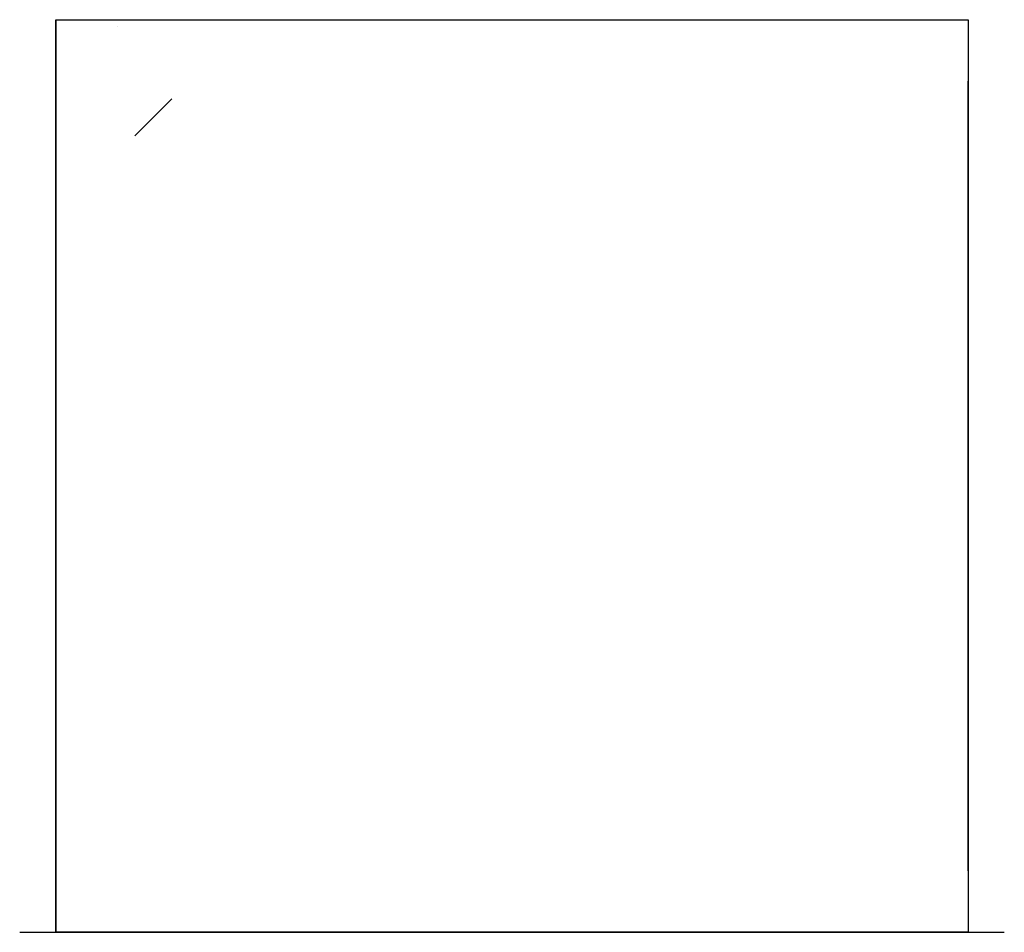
# Model space of a CAD drawing. Header units: millimetres. Extents: x -160 to 401, y 2770 to 3290.
import ezdxf

# ---------------------------------------------------------------- set-up
doc = ezdxf.new("R2010")
doc.units = ezdxf.units.MM
doc.header["$LTSCALE"] = 5.25
doc.layers.add('DIM', color=1, linetype='Continuous')
doc.layers.add('L50', color=6, linetype='Continuous')

msp = doc.modelspace()

# ---------------------------------------------------------------- linework, layer by layer
at = {"layer": 'DIM', "color": 2, "extrusion": (0, -1, 0)}
msp.add_line((-104.05, 3285.84, 701.18), (-104.05, 3285.84, 873.84), dxfattribs=at)
at = {"layer": 'DIM', "color": 2, "extrusion": (-5.6655e-16, -1, 6.12303e-17)}
for p, q in [((-159.59, 2769.84, 680.42), (360.41, 2769.84, 1430.42)), ((-159.59, 2769.84, 680.42), (360.41, 2769.84, 1430.42)), ((-118.5, 2769.84, 651.93), (401.5, 2769.84, 1401.93)), ((-62.39, 2769.84, 776.74), (304.3, 2769.84, 1305.62))]:
    msp.add_line(p, q, dxfattribs=at)
at = {"layer": 'L50', "extrusion": (-1, 1.43174e-11, 0)}
for p, q in [((-139.05, 3289.84, 1416.18), (-139.05, 2769.84, 1416.18)), ((-139.05, 3289.84, 1416.18), (-139.05, 2769.84, 1416.18)), ((-139.05, 3254.84, 666.18), (-139.05, 2804.84, 666.18))]:
    msp.add_line(p, q, dxfattribs=at)
at = {"layer": 'L50', "color": 2, "extrusion": (-1, 1.43174e-11, 0)}
for p, q in [((-139.05, 3289.84, 666.18), (-139.05, 3289.84, 1416.18)), ((380.95, 3289.84, 666.18), (380.95, 3289.84, 1416.18))]:
    msp.add_line(p, q, dxfattribs=at)
at = {"layer": 'L50', "color": 2, "extrusion": (5.55112e-12, 1, 0)}
for p, q in [((-139.05, 3289.84, 666.18), (380.95, 3289.84, 666.18)), ((-139.05, 3289.84, 1416.18), (380.95, 3289.84, 1416.18))]:
    msp.add_line(p, q, dxfattribs=at)
at = {"layer": 'L50', "extrusion": (-1, 5.5514e-12, 0)}
msp.add_line((-139.05, 2769.84, 1416.18), (-139.05, 3289.84, 1416.18), dxfattribs=at)
at = {"layer": 'L50', "color": 2, "extrusion": (-1, 5.5514e-12, 0)}
for p, q in [((-139.05, 2769.84, 666.18), (-139.05, 3289.84, 666.18)), ((-139.05, 2769.84, 1416.18), (-139.05, 3289.84, 1416.18))]:
    msp.add_line(p, q, dxfattribs=at)
at = {"layer": 'L50', "extrusion": (5.55112e-12, 1, 0)}
msp.add_line((-104.05, 3289.84, 1416.18), (345.95, 3289.84, 1416.18), dxfattribs=at)
at = {"layer": 'L50', "color": 2, "extrusion": (1, -5.55219e-12, 0)}
for p, q in [((380.95, 3289.84, 666.18), (380.95, 2769.84, 666.18)), ((380.95, 3289.84, 1416.18), (380.95, 2769.84, 1416.18))]:
    msp.add_line(p, q, dxfattribs=at)
at = {"layer": 'L50', "extrusion": (1, -8.77831e-12, 0)}
for p, q in [((380.95, 2804.84, 1416.18), (380.95, 3254.84, 1416.18)), ((380.95, 2804.84, 666.18), (380.95, 3254.84, 666.18)), ((380.95, 2804.84, 1416.18), (380.95, 3254.84, 1416.18))]:
    msp.add_line(p, q, dxfattribs=at)
at = {"layer": 'L50', "extrusion": (1, -5.55219e-12, 0)}
msp.add_line((380.95, 3254.84, 1416.18), (380.95, 2804.84, 1416.18), dxfattribs=at)
at = {"layer": 'L50'}
msp.add_line((-94.05, 3223.63, 631.18), (-72.83, 3244.84, 631.18), dxfattribs=at)
at = {"layer": 'L50', "color": 2, "extrusion": (0, -1, 0)}
for p, q in [((-139.05, 2769.84, 666.18), (-139.05, 2769.84, 1416.18)), ((380.95, 2769.84, 666.18), (380.95, 2769.84, 1416.18))]:
    msp.add_line(p, q, dxfattribs=at)
at = {"layer": 'L50', "color": 2, "extrusion": (-5.55168e-12, -1, 0)}
for p, q in [((380.95, 2769.84, 666.18), (-139.05, 2769.84, 666.18)), ((380.95, 2769.84, 1416.18), (-139.05, 2769.84, 1416.18))]:
    msp.add_line(p, q, dxfattribs=at)
at = {"layer": 'L50', "extrusion": (0, -1, 0)}
for p, q in [((345.95, 2769.84, 1416.18), (-104.05, 2769.84, 1416.18)), ((345.95, 2769.84, 666.18), (-104.05, 2769.84, 666.18)), ((345.95, 2769.84, 1416.18), (-104.05, 2769.84, 1416.18))]:
    msp.add_line(p, q, dxfattribs=at)
at = {"layer": 'L50', "extrusion": (-5.55168e-12, -1, 0)}
msp.add_line((345.95, 2769.84, 1416.18), (-104.05, 2769.84, 1416.18), dxfattribs=at)

doc.saveas('drawing.dxf')
